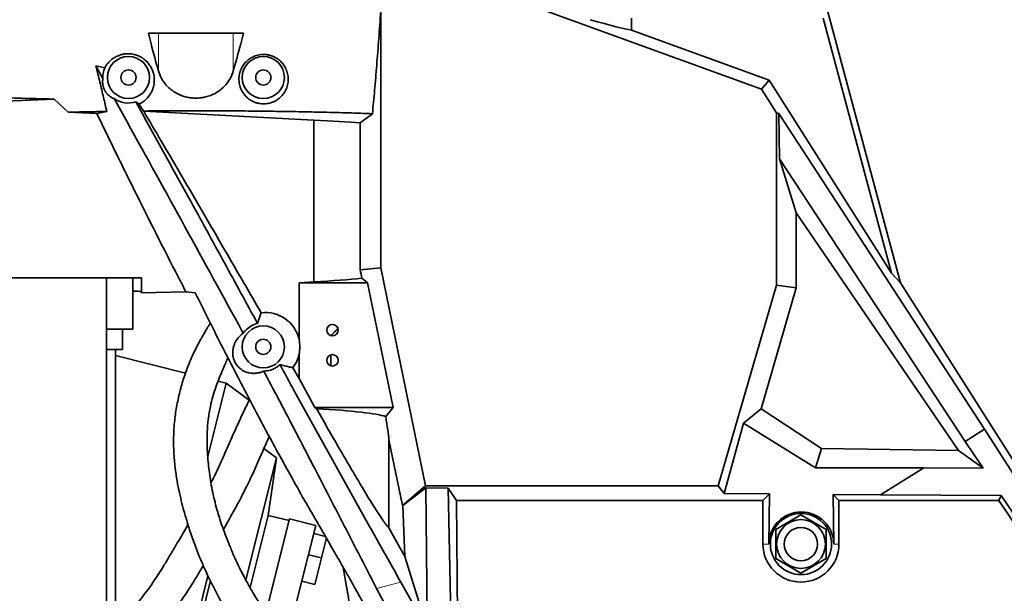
# Model space of a CAD drawing. Header units: millimetres. Extents: x 0 to 11920, y 0 to 8400.
# Tile 16 of 46: x 2401 to 2986, y 5884 to 6224. Entities that reach past the tile are written whole.
import ezdxf

# ---------------------------------------------------------------- set-up
doc = ezdxf.new("R2010")
doc.units = ezdxf.units.MM
doc.header["$LTSCALE"] = 20
doc.layers.add('THICK_LINE', color=7, linetype='Continuous')
doc.styles.add('SLDTEXTSTYLE0', font='TXT', dxfattribs={"width": 0.605})
doc.dimstyles.new('SLDDIMSTYLE2', dxfattribs={"dimtxt": 70, "dimasz": 70, "dimexe": 0, "dimexo": 0.0625, "dimgap": 17.5, "dimtad": 1, "dimdec": 0, "dimrnd": 1e-09, "dimzin": 12, "dimdsep": 46, "dimtxsty": 'SLDTEXTSTYLE0', "dimsah": 1, "dimcen": 0.09, "dimadec": 0, "dimazin": 3, "dimtfac": 1, "dimtofl": 0, "dimtmove": 0, "dimatfit": 3, "dimfxl": 1, "dimfrac": 2, "dimtolj": 1, "dimtzin": 12, "dimarcsym": 0})

# ---------------------------------------------------------------- blocks, each defined once
blk = doc.blocks.new('_D_4')
at = {"layer": 'THICK_LINE'}
for p, q in [((2505.99, 6814.36), (2505.99, 6837.5)), ((3463.16, 5804.43), (3463.16, 6837.5)), ((3463.16, 6807.5), (2505.99, 6807.5))]:
    blk.add_line(p, q, dxfattribs=at)
for points in [[(2505.99, 6807.5), (2575.99, 6797.5), (2575.99, 6817.5)], [(3463.16, 6807.5), (3393.16, 6817.5), (3393.16, 6797.5)]]:
    blk.add_solid(points, dxfattribs=at)
at = {"layer": 'THICK_LINE', "insert": (2904.37, 6897.73), "char_height": 70, "attachment_point": 1, "style": 'SLDTEXTSTYLE0'}
blk.add_mtext('957', dxfattribs=at)
blk = doc.blocks.new('_D_5')
at = {"layer": 'THICK_LINE'}
for p, q in [((2896.89, 6594.43), (5427.81, 6594.43)), ((5397.81, 3390.53), (5397.81, 6594.43)), ((2895.99, 3390.53), (5427.81, 3390.53))]:
    blk.add_line(p, q, dxfattribs=at)
for points in [[(5397.81, 6594.43), (5387.81, 6524.43), (5407.81, 6524.43)], [(5397.81, 3390.53), (5407.81, 3460.53), (5387.81, 3460.53)]]:
    blk.add_solid(points, dxfattribs=at)
at = {"layer": 'THICK_LINE', "insert": (5307.57, 4885.54), "char_height": 70, "attachment_point": 1, "rotation": 90, "style": 'SLDTEXTSTYLE0'}
blk.add_mtext('3204', dxfattribs=at)
blk = doc.blocks.new('_D_6')
at = {"layer": 'THICK_LINE'}
for p, q in [((1185.42, 5629.56), (1185.42, 6837.5)), ((2505.99, 6814.36), (2505.99, 6837.5)), ((1185.42, 6807.5), (2505.99, 6807.5))]:
    blk.add_line(p, q, dxfattribs=at)
for points in [[(1185.42, 6807.5), (1255.42, 6797.5), (1255.42, 6817.5)], [(2505.99, 6807.5), (2435.99, 6817.5), (2435.99, 6797.5)]]:
    blk.add_solid(points, dxfattribs=at)
at = {"layer": 'THICK_LINE', "insert": (1738.76, 6897.73), "char_height": 70, "attachment_point": 1, "style": 'SLDTEXTSTYLE0'}
blk.add_mtext('1321', dxfattribs=at)
blk = doc.blocks.new('_D_7')
at = {"layer": 'THICK_LINE'}
for p, q in [((693.86, 5040.5), (693.86, 6996.88)), ((2505.99, 6814.36), (2505.99, 6996.88)), ((693.86, 6966.88), (2505.99, 6966.88))]:
    blk.add_line(p, q, dxfattribs=at)
for points in [[(693.86, 6966.88), (763.86, 6956.88), (763.86, 6976.88)], [(2505.99, 6966.88), (2435.99, 6976.88), (2435.99, 6956.88)]]:
    blk.add_solid(points, dxfattribs=at)
at = {"layer": 'THICK_LINE', "insert": (1492.98, 7057.12), "char_height": 70, "attachment_point": 1, "style": 'SLDTEXTSTYLE0'}
blk.add_mtext('1812', dxfattribs=at)
blk = doc.blocks.new('_D_8')
at = {"layer": 'THICK_LINE'}
for p, q in [((2505.99, 6814.36), (2505.99, 6996.88)), ((5122.62, 5320.53), (5122.62, 6996.88)), ((5122.62, 6966.88), (2505.99, 6966.88))]:
    blk.add_line(p, q, dxfattribs=at)
for points in [[(2505.99, 6966.88), (2575.99, 6956.88), (2575.99, 6976.88)], [(5122.62, 6966.88), (5052.62, 6976.88), (5052.62, 6956.88)]]:
    blk.add_solid(points, dxfattribs=at)
at = {"layer": 'THICK_LINE', "insert": (3707.36, 7057.12), "char_height": 70, "attachment_point": 1, "style": 'SLDTEXTSTYLE0'}
blk.add_mtext('2617', dxfattribs=at)

msp = doc.modelspace()

# ---------------------------------------------------------------- linework, layer by layer
at = {"color": 7, "linetype": 'Continuous', "lineweight": 35}
for p, q in [((2615.6786887, 6231.8236244), (2615.6786887, 6076.9844373)), ((2841.6376092, 6183.0055359), (2707.5110131, 6231.8236244)), ((2880.9933594, 6229.0300053), (2924.1196699, 6068.0804234)), ((2764.5233383, 6225.3117371), (2764.5233383, 6218.2265021)), ((2878.1402318, 6225.3117371), (2918.7348862, 6073.8104246)), ((2534.194988, 6216.3217972), (2477.7917307, 6216.3217972)), ((2764.5233383, 6218.2265021), (2846.0907885, 6188.5383781)), ((2450.8378159, 6189.4171178), (2446.6276435, 6196.9767648)), ((2451.9649627, 6195.7832925), (2446.62774, 6196.9768394)), ((2846.0907885, 6188.5383781), (2841.6376092, 6183.0055359)), ((2846.0907885, 6188.5383781), (2918.7348862, 6073.8104246)), ((2850.4291944, 6169.1208485), (2841.6376092, 6183.0055359)), ((2421.9457751, 6177.2110544), (2373.9797558, 6175.1754253)), ((2421.9457751, 6177.2110544), (2430.1354918, 6169.4013929)), ((2472.2776177, 6174.2795794), (2470.3861958, 6175.5276621)), ((2430.1354918, 6169.4013929), (2447.315046, 6168.6723101)), ((2447.315046, 6168.6723101), (2453.1414934, 6169.8512906)), ((2474.8506278, 6170.1177835), (2472.2776177, 6174.2795794)), ((2475.0446277, 6170.0011599), (2474.8506278, 6170.1177835)), ((2475.0446277, 6170.0011599), (2575.9030652, 6164.7153931)), ((2850.4291944, 6066.6964925), (2850.4291944, 6169.1208485)), ((2851.8894369, 6168.6334828), (2850.4291944, 6169.1208485)), ((2460.1767683, 6142.0300053), (2447.315046, 6168.6723101)), ((2575.9030652, 6068.6376245), (2575.9030652, 6164.7153931)), ((2603.5084464, 6163.1246486), (2610.7433347, 6168.5469525)), ((2603.5084464, 6075.7507754), (2603.5084464, 6163.1246486)), ((2973.8349138, 5981.0783584), (2851.8894369, 6168.6334828)), ((2852.3040089, 6141.7435086), (2851.8894369, 6168.6334828)), ((2862.2209447, 6109.5899771), (2852.3040089, 6141.7435086)), ((2962.3816422, 5973.8263108), (2852.3040089, 6141.7435086)), ((2862.2209447, 6065.0208536), (2862.2209447, 6109.5899771)), ((2862.2209447, 6109.5899771), (2958.4424917, 5968.4396822)), ((2615.6786887, 6076.9844373), (2603.5084464, 6075.7507754)), ((2615.6786887, 6076.9844373), (2642.1828524, 5947.5941703)), ((2359.1970421, 6071.0300053), (2473.7299814, 6071.0300053)), ((2453.054614, 5860.6532219), (2453.054614, 6071.0300053)), ((2468.5485735, 6071.0300053), (2468.5485735, 6040.5300053)), ((2473.7299814, 6062.2219773), (2473.7299814, 6071.0300053)), ((2607.8767715, 6068.0300053), (2604.4056547, 6070.8621762)), ((2918.7348862, 6073.8104246), (2924.1196699, 6068.0804234)), ((2575.9030652, 6068.6376245), (2567.2137055, 6068.0300053)), ((2567.2137055, 6068.0300053), (2567.2137055, 6034.4431928)), ((2567.2137055, 6068.0300053), (2607.8767715, 6068.0300053)), ((2623.0348522, 5994.0300053), (2607.8767715, 6068.0300053)), ((2815.8820692, 5947.5941703), (2850.4291944, 6066.6964925)), ((2841.3837658, 5993.1840109), (2862.2209447, 6065.0208536)), ((2850.4291944, 6066.6964925), (2862.2209447, 6065.0208536)), ((3021.1193316, 5914.8873485), (2924.1196699, 6068.0804234)), ((2468.5485735, 6063.2046997), (2468.8058168, 6063.1963813)), ((2500.0858268, 6062.7808515), (2473.7299814, 6062.2219773)), ((2505.647085, 6062.1695593), (2500.0858268, 6062.7808515)), ((2468.5485735, 6040.5300053), (2453.054614, 6040.5300053)), ((2462.4011327, 6028.5300053), (2462.4011327, 6040.5300053)), ((2534.1305845, 6038.1284781), (2533.5252627, 6039.2410353)), ((2459.250356, 6028.5300053), (2453.054614, 6028.5300053)), ((2458.3763345, 5864.992127), (2458.3763345, 6028.5300053)), ((2499.8215774, 6014.4893385), (2458.3763345, 6024.8995907)), ((2462.4011327, 6028.5300053), (2459.250356, 6028.5300053)), ((2567.2137055, 6025.6168178), (2567.2137055, 6011.2752624)), ((2585.9996091, 6018.7784732), (2585.9996091, 6025.2815373)), ((2563.5257868, 6017.6741844), (2567.2137055, 6011.2752624)), ((2567.2137055, 6011.2752624), (2576.5767624, 5994.0300053)), ((2523.9857701, 6008.4197555), (2513.0612278, 5964.9270233)), ((2523.9857701, 6008.4197555), (2519.1592361, 6009.6320885)), ((2537.6839641, 5998.4308955), (2523.9857701, 6008.4197555)), ((2577.532089, 5993.3335375), (2576.5767624, 5994.0300053)), ((2623.0348522, 5994.0300053), (2576.5767624, 5994.0300053)), ((2618.6477791, 5988.653196), (2623.0348522, 5994.0300053)), ((2841.3837658, 5993.1840109), (2830.8651035, 5984.6530134)), ((2841.3837658, 5993.1840109), (2877.1779186, 5969.7723481)), ((2819.3302152, 5943.0037182), (2830.8651035, 5984.6530134)), ((2873.6547057, 5958.2938686), (2830.8651035, 5984.6530134)), ((2962.3816422, 5973.8263108), (2973.8349138, 5981.0783584)), ((3005.6207658, 5931.4239209), (2973.8349138, 5981.0783584)), ((2620.5577518, 5974.7612625), (2628.5380393, 5935.8024199)), ((2620.5577518, 5922.6303327), (2620.5577518, 5974.7612625)), ((2973.0410856, 5957.9374275), (2962.3816422, 5973.8263108)), ((2553.797896, 5964.2022225), (2546.3186491, 5969.6561641)), ((2877.1779186, 5969.7723481), (2873.6547057, 5958.2938686)), ((2958.4424917, 5968.4396822), (2877.1779186, 5969.7723481)), ((2973.0410856, 5957.9374275), (2958.4424917, 5968.4396822)), ((2553.797896, 5964.2022225), (2535.5980469, 5891.7450766)), ((2548.9274725, 5929.9804357), (2553.797896, 5964.2022225)), ((2937.8255277, 5958.2777306), (2873.6547057, 5958.2938686)), ((2912.2621304, 5942.0913534), (2937.8255277, 5958.2777306)), ((2973.0410856, 5957.9374275), (2937.8255277, 5958.2777306)), ((2642.1828524, 5947.5941703), (2628.5380393, 5935.8024199)), ((2642.1828524, 5947.5941703), (2815.8820692, 5947.5941703)), ((2815.8820692, 5947.5941703), (2819.3302152, 5943.0037182)), ((2642.421022, 5946.2601575), (2628.8241269, 5935.8024199)), ((2642.421022, 5946.2601575), (2655.6580593, 5946.2090445)), ((2642.421022, 5946.2601575), (2643.2710815, 5862.654202)), ((2660.6092834, 5938.868275), (2655.6580593, 5946.2090445)), ((2657.380165, 5862.2593524), (2655.6580593, 5946.2090445)), ((2819.3302152, 5943.0037182), (2846.304504, 5942.7388965)), ((2846.304504, 5942.7388965), (2842.4338826, 5938.868275)), ((2846.304504, 5942.7388965), (2845.8537311, 5912.9300053)), ((2884.052811, 5942.3683002), (2912.2621304, 5942.0913534)), ((2884.5066713, 5912.9300053), (2884.052811, 5942.3683002)), ((2887.5528362, 5938.868275), (2884.052811, 5942.3683002)), ((2912.2621304, 5942.0913534), (2983.8638915, 5941.8050371)), ((2982.3116484, 5938.868275), (2983.8638915, 5941.8050371)), ((2994.2399556, 5926.3385566), (2983.8638915, 5941.8050371)), ((2628.5380393, 5935.8024199), (2628.8241269, 5935.8024199)), ((2628.8241269, 5935.8024199), (2629.8839535, 5905.452957)), ((2660.6092834, 5938.868275), (2842.4338826, 5938.868275)), ((2661.2293461, 5862.6276794), (2660.6092834, 5938.868275)), ((2842.4338826, 5912.9300053), (2842.4338826, 5938.868275)), ((2887.5528362, 5938.868275), (2887.5528362, 5912.9300053)), ((2887.5528362, 5938.868275), (2982.3116484, 5938.868275)), ((2993.5369968, 5922.4014723), (2982.3116484, 5938.868275)), ((2548.9274725, 5929.9804357), (2538.1512351, 5887.0781343)), ((2561.3554436, 5926.8587671), (2548.9274725, 5929.9804357)), ((2849.9933594, 5921.5902593), (2864.9933594, 5930.2505133)), ((2864.9933594, 5930.2505133), (2879.9933594, 5921.5902593)), ((2547.5677196, 5871.9671508), (2561.599057, 5927.8286395)), ((2577.1170157, 5923.9308251), (2559.9553597, 5855.6069283)), ((2577.1170157, 5923.9308251), (2561.599057, 5927.8286395)), ((2582.8533071, 5917.4738548), (2575.9318365, 5919.2123958)), ((2629.8839535, 5905.452957), (2620.5577518, 5922.6303327)), ((2849.9933594, 5904.2697512), (2849.9933594, 5921.5902593)), ((2879.9933594, 5921.5902593), (2879.9933594, 5904.2697512)), ((2583.5079484, 5916.5354577), (2580.5249292, 5904.6594768)), ((2580.5249292, 5904.6594768), (2572.7659499, 5906.608384)), ((2580.5249292, 5904.6594768), (2576.5613392, 5888.8796525)), ((2629.8839535, 5905.452957), (2643.2710815, 5862.654202)), ((2864.9933594, 5895.6094972), (2849.9933594, 5904.2697512)), ((2879.9933594, 5904.2697512), (2864.9933594, 5895.6094972)), ((2513.1453614, 5894.1427025), (2497.1826009, 5830.591842)), ((2514.5929119, 5891.0796188), (2499.2679697, 5830.0680373)), ((2568.8023598, 5890.8285597), (2576.5613392, 5888.8796525)), ((2643.2710815, 5862.654202), (2627.6673949, 5890.2339984)), ((2630.2664416, 5854.4117574), (2613.2363706, 5886.6252733))]:
    msp.add_line(p, q, dxfattribs=at)
at = {"color": 8, "linetype": 'Continuous', "lineweight": 18}
for p, q in [((2483.7770654, 6193.9480018), (2483.7770654, 6216.3217972)), ((2528.2096534, 6193.9480018), (2528.2096534, 6216.3217972)), ((2468.8058168, 6063.1963813), (2468.8058168, 6071.0300053)), ((2533.5252627, 6039.2410353), (2535.3793709, 6039.7046869)), ((2842.4338826, 5912.9300053), (2845.8537311, 5912.9300053)), ((2887.5528362, 5912.9300053), (2884.5066713, 5912.9300053)), ((2627.6673949, 5890.2339984), (2613.2363706, 5886.6252733))]:
    msp.add_line(p, q, dxfattribs=at)
at = {"color": 7, "linetype": 'Continuous', "lineweight": 35}
for centre, radius in [((2465.9933594, 6190.0300053), 12.5), ((2545.9933594, 6190.0300053), 12.5), ((2465.9933594, 6190.0300053), 4.5), ((2545.9933594, 6190.0300053), 4.5), ((2545.9933594, 6030.0300053), 12.5), ((2586.9933594, 6040.0300053), 3.4), ((2545.9933594, 6030.0300053), 4.5), ((2586.9933594, 6022.0300053), 3.4), ((2864.9933594, 5912.9300053), 18.1541567), ((2864.9933594, 5912.9300053), 14.5), ((2864.9933594, 5912.9300053), 9.875)]:
    msp.add_circle(centre, radius, dxfattribs=at)
at = {"color": 8, "linetype": 'Continuous', "lineweight": 18}
msp.add_circle((2864.9933594, 5912.9300053), 18.2483248, dxfattribs=at)
at = {"color": 7, "linetype": 'Continuous', "lineweight": 35}
for centre, radius, start, end in [((2545.9809996, 6030.023362), 14.3569698, 103.9024290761, 137.5979148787), ((2545.9933594, 6030.0300053), 21.674393, 348.2516844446, 11.7483155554), ((2864.9933594, 5912.9300053), 22.5594768, 180, 0)]:
    msp.add_arc(centre, radius, start, end, dxfattribs=at)
for centre, major_axis, ratio, start_param, end_param in [((2505.9933594, 6313.9031001), (261.9812746, -95.4697909), 0.032810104, 5.8279670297, 6.1322075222), ((2465.9747044, 6190.0199784), (13.3435656, 7.1720414), 0.9999990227, 2.2581265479, 2.688210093), ((2465.9747044, 6190.0199784), (13.3435656, 7.1720414), 0.9999990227, 3.6237299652, 4.5146912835), ((2505.9933594, 6159.9300053), (115, 0), 0.0524077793, 0.5586767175, 0.9173700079), ((2505.9933594, 6530.5667708), (-114.731002, 562.8428143), 0.0139668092, 3.7537836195, 3.7686802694), ((2505.9933594, 6075.0226865), (115, 0), 0.0699268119, 5.3658152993, 5.7394052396), ((2445.491438, 6062.7020012), (30, 0), 0.0261859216, 0.3443805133, 0.6806784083), ((2547.2443192, 6030.0300053), (20.453013, 0), 0.9981278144, 0.2178968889, 1.6941958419), ((2547.2443192, 6030.0300053), (20.453013, 0), 0.9981278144, 5.6331170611, 6.0652884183), ((2505.9933594, 5987.0373241), (115, 0), 0.0699268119, 0.2023169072, 0.8994050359), ((2505.9933594, 6530.5667708), (-114.731002, 562.8428143), 0.0139668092, 3.2970700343, 3.4123204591), ((2865.1802448, 5912.6348543), (-10.3413583, 16.332268), 0.9998366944, 4.1632683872, 7.2743218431), ((2505.9933594, 6354.661502), (-104.8608302, 568.2615858), 0.0095102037, 3.670777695, 3.7804023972)]:
    msp.add_ellipse(centre, major_axis=major_axis, ratio=ratio, start_param=start_param, end_param=end_param, dxfattribs=at)
for points, knots in [([(2610.7433347, 6168.5469525), (2611.1787804, 6173.1435282), (2612.0505571, 6182.3460233), (2613.3035313, 6197.2487534), (2614.5206977, 6212.8622382), (2615.292452, 6223.9192712), (2615.6786887, 6229.4529386)], [0, 0, 0, 0, 0.2487697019, 0.4980450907, 0.7487887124, 1, 1, 1, 1]), ([(2483.7770654, 6193.9480018), (2482.3074104, 6199.2540001), (2480.2785692, 6206.5788679), (2478.3290534, 6214.2166757), (2477.7917307, 6216.3217972)], [0, 0, 0, 0, 0.7243814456, 1, 1, 1, 1]), ([(2534.194988, 6216.3217972), (2533.6576653, 6214.2166757), (2531.7081496, 6206.5788679), (2529.6793083, 6199.2540001), (2528.2096534, 6193.9480018)], [0, 0, 0, 0, 0.2756185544, 1, 1, 1, 1]), ([(2451.9649627, 6195.7832925), (2452.2374401, 6196.2652601), (2452.7840743, 6197.232166), (2454.0142848, 6198.8545606), (2455.3113309, 6200.1620051), (2456.5929701, 6201.1625605), (2457.4346103, 6201.7374651), (2458.3477962, 6202.2757765), (2459.3327081, 6202.768132), (2460.6004394, 6203.2917546), (2462.216135, 6203.783527), (2464.1073696, 6204.1040397), (2465.9909224, 6204.1876988), (2467.7829887, 6204.0602122), (2469.5679746, 6203.7203732), (2471.2584047, 6203.1885222), (2472.8364395, 6202.4877632), (2474.1390061, 6201.7308625), (2475.2200957, 6200.9640682), (2476.1085987, 6200.2278805), (2476.9248668, 6199.4436583), (2477.7659396, 6198.5105085), (2478.5930161, 6197.419577), (2479.3680694, 6196.1654402), (2480.0095034, 6194.8722264), (2480.5825458, 6193.3908667), (2481.0306101, 6191.7287839), (2481.2993828, 6189.8871189), (2481.3501727, 6188.0371109), (2481.1848801, 6186.2030356), (2480.8090406, 6184.404945), (2480.2222635, 6182.6459531), (2479.412895, 6180.9285342), (2478.4839263, 6179.4550714), (2477.5107542, 6178.2222669), (2476.5555053, 6177.2075449), (2475.4729347, 6176.2465565), (2474.3731445, 6175.4450249), (2473.3041198, 6174.7875098), (2472.6203399, 6174.4491641), (2472.2776177, 6174.2795794)], [0, 0, 0, 0, 0.0320649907, 0.0643276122, 0.1139487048, 0.1306443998, 0.1476820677, 0.164873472, 0.1821503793, 0.1996165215, 0.227600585, 0.2561265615, 0.2795732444, 0.3035126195, 0.3269792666, 0.350975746, 0.3740595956, 0.3976495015, 0.4148826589, 0.4323761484, 0.4499878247, 0.4678263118, 0.4929146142, 0.5181990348, 0.5440023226, 0.5699484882, 0.6053927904, 0.6411039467, 0.6775721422, 0.7142717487, 0.7505202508, 0.7869856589, 0.8241677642, 0.8616197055, 0.8867710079, 0.912032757, 0.9376922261, 0.9635186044, 0.9817148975, 1, 1, 1, 1]), ([(2537.6669963, 6200.9829386), (2536.9115133, 6200.3716467), (2535.3983711, 6199.1473021), (2533.6722196, 6196.850715), (2532.3766131, 6194.2720864), (2531.5555555, 6191.1544586), (2531.4319678, 6187.7546446), (2532.1969691, 6184.1745159), (2533.8427283, 6180.8125861), (2536.0159821, 6178.3052704), (2538.2775548, 6176.6076252), (2540.1229402, 6175.6091273), (2542.0598951, 6174.8976724), (2544.3918716, 6174.3745313), (2547.3876999, 6174.2549676), (2550.7673584, 6174.9484133), (2553.4093014, 6176.1719808), (2555.3369931, 6177.5142755), (2556.9958582, 6179.0420436), (2558.4707379, 6180.9234603), (2559.829759, 6183.4717195), (2560.7046249, 6186.4428917), (2560.8977713, 6189.792856), (2560.348557, 6193.0988921), (2559.1282883, 6196.0319275), (2557.4146763, 6198.5236173), (2555.55735, 6200.3525291), (2553.5370385, 6201.7458667), (2551.6626335, 6202.6630936), (2549.7448115, 6203.2817388), (2547.4471156, 6203.7164326), (2544.4827936, 6203.7398966), (2541.1401578, 6202.9447203), (2538.9367628, 6201.8560594), (2537.891067, 6201.1370148), (2537.6669963, 6200.9829386)], [0, 0, 0, 0, 0.0284336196, 0.05694914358, 0.0924684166, 0.12804036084, 0.17490041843, 0.22177820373, 0.26905188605, 0.3162230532, 0.33980612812, 0.36336079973, 0.38207644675, 0.40076540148, 0.43021874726, 0.45978016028, 0.48728253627, 0.50692302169, 0.52659437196, 0.5554268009, 0.5843103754, 0.62696824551, 0.66967669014, 0.7136687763, 0.75764077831, 0.79120336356, 0.82472048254, 0.84778129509, 0.87080896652, 0.88817945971, 0.90552876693, 0.93467601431, 0.96387918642, 0.9922600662, 1, 1, 1, 1]), ([(2453.1414934, 6169.8512906), (2452.4985508, 6172.6183139), (2451.1780819, 6178.3011978), (2449.0118548, 6187.3343115), (2447.4356322, 6193.7096097), (2446.627848, 6196.9768294)], [0, 0, 0, 0, 0.3163019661, 0.6496176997, 1, 1, 1, 1]), ([(2528.2096534, 6193.9480018), (2527.7608682, 6192.6434553), (2526.8637235, 6190.0355999), (2524.6477197, 6186.6461325), (2522.0014977, 6183.8003001), (2519.2611667, 6181.669613), (2516.3089218, 6180.01686), (2513.43747, 6178.8768427), (2510.494378, 6178.1375835), (2507.5842864, 6177.7610829), (2504.620518, 6177.7530167), (2501.7358112, 6178.089974), (2499.0152612, 6178.7499518), (2496.1881892, 6179.7798115), (2493.3562328, 6181.269891), (2490.3534142, 6183.4544282), (2487.6734877, 6186.2198869), (2485.2327575, 6189.8030973), (2484.2983302, 6192.4637643), (2483.7770654, 6193.9480018)], [0, 0, 0, 0, 0.0834935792, 0.1669079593, 0.2303440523, 0.2937030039, 0.3434232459, 0.3930887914, 0.4352208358, 0.4773287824, 0.519549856, 0.5617795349, 0.6022987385, 0.6428435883, 0.6986090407, 0.7544466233, 0.8296621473, 0.9049780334, 1, 1, 1, 1]), ([(2450.8378159, 6189.4171178), (2450.8041455, 6189.2109695), (2450.7367616, 6188.7984097), (2450.6749899, 6188.1206191), (2450.6518962, 6187.3852477), (2450.6843051, 6186.5484015), (2450.7809353, 6185.7396814), (2450.933682, 6184.9776996), (2451.0848678, 6184.3987334), (2451.2713495, 6183.8223626), (2451.4627399, 6183.3235482), (2451.6710765, 6182.8536103), (2451.8784422, 6182.4360575), (2452.1119489, 6182.0150926), (2452.3707845, 6181.5952396), (2452.651438, 6181.1852584), (2452.9984704, 6180.726828), (2453.3964758, 6180.2605057), (2453.8796168, 6179.7611325), (2454.3868804, 6179.3023437), (2454.9130786, 6178.8859754), (2455.4168518, 6178.5340792), (2456.0249271, 6178.157728), (2456.7202602, 6177.790018), (2457.2249592, 6177.5824165), (2457.4777114, 6177.4784501)], [0, 0, 0, 0, 0.0639862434, 0.128054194, 0.1924998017, 0.2571700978, 0.3275687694, 0.3634140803, 0.3996330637, 0.4259994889, 0.4529154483, 0.4711931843, 0.4899357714, 0.5082407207, 0.527175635, 0.5479885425, 0.5694006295, 0.603159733, 0.6377683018, 0.6845586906, 0.7318523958, 0.7800601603, 0.8284193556, 0.9140727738, 1, 1, 1, 1]), ([(2421.9457751, 6177.2110544), (2419.0223493, 6177.2777321), (2413.1697871, 6177.4112179), (2404.6004108, 6177.6377652), (2396.1741048, 6177.8819986), (2390.7324929, 6178.0617336), (2388.0089917, 6178.1516901)], [0, 0, 0, 0, 0.2487724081, 0.4980307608, 0.7487667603, 1, 1, 1, 1]), ([(2533.5252627, 6039.2410353), (2510.8751991, 6080.6451235), (2485.6347875, 6126.7843418), (2460.0984313, 6172.7600959), (2457.4777114, 6177.4784501)], [0, 0, 0, 0, 0.89737298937, 1, 1, 1, 1]), ([(2542.5314621, 6043.9597627), (2535.9976944, 6055.9703668), (2522.536524, 6080.7151693), (2498.5161014, 6124.5867198), (2480.9473347, 6156.4023094), (2470.3861958, 6175.5276621)], [0, 0, 0, 0, 0.2733633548, 0.5631958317, 1, 1, 1, 1]), ([(2430.1354918, 6169.4013929), (2434.6249956, 6169.5019455), (2442.161782, 6169.6707489), (2449.9803005, 6169.7993104), (2453.1414934, 6169.8512906)], [0, 0, 0, 0, 0.5956787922, 1, 1, 1, 1]), ([(2474.8506278, 6170.1177835), (2478.7081216, 6170.1485948), (2486.4231089, 6170.2102175), (2498.1726965, 6170.2539979), (2510.0106201, 6170.2610324), (2523.0362237, 6170.2240389), (2537.1105477, 6170.1291877), (2552.245952, 6169.9596135), (2567.1957935, 6169.7213582), (2579.532862, 6169.4628899), (2589.2666371, 6169.2192819), (2596.6055469, 6169.0135214), (2603.7941383, 6168.7911457), (2608.4269358, 6168.6283503), (2610.7433347, 6168.5469525)], [0, 0, 0, 0, 0.0820214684, 0.1640429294, 0.2474268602, 0.3308107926, 0.4381328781, 0.5454549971, 0.6558935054, 0.7663320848, 0.8245100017, 0.8826879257, 0.9413439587, 1, 1, 1, 1]), ([(2475.0446277, 6170.0011599), (2478.5584896, 6164.0118649), (2495.1630865, 6135.7097202), (2518.4122472, 6095.8305829), (2538.0557543, 6061.8347248), (2544.7268279, 6050.2894916)], [0, 0, 0, 0, 0.1505736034, 0.711528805, 1, 1, 1, 1]), ([(2460.1767683, 6142.0300053), (2462.6242344, 6137.0257925), (2465.7091584, 6130.7182012), (2468.8187127, 6124.4306889), (2469.4612602, 6123.1314593)], [0, 0, 0, 0, 0.7933635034, 1, 1, 1, 1]), ([(2500.0858268, 6062.7808515), (2498.558312, 6065.72093), (2488.1810748, 6085.6944801), (2478.0775555, 6105.9000883), (2469.4612602, 6123.1314593)], [0, 0, 0, 0, 0.1471985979, 1, 1, 1, 1]), ([(2505.647085, 6062.1695593), (2510.747351, 6051.8591848), (2520.9491329, 6031.2359094), (2536.6941991, 6000.7322655), (2552.7547564, 5970.536924), (2563.7909743, 5950.756348), (2569.3099405, 5940.8645237)], [0, 0, 0, 0, 0.2498327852, 0.4997267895, 0.7498245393, 1, 1, 1, 1]), ([(2542.5314621, 6043.9597627), (2542.7227223, 6044.5675387), (2543.4115435, 6046.7564361), (2544.1752061, 6048.8077511), (2544.7268279, 6050.2894916)], [0, 0, 0, 0, 0.2776630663, 1, 1, 1, 1]), ([(2514.5962671, 6044.2069943), (2514.268422, 6043.6788652), (2513.351633, 6042.2020003), (2512.0037852, 6039.9521882), (2510.5818823, 6037.5233833), (2509.3565973, 6035.3705604), (2508.2029462, 6033.2837538), (2507.0554475, 6031.1360181), (2505.6274193, 6028.3514668), (2503.8884161, 6024.7281054), (2501.8519031, 6020.0163452), (2499.5572358, 6013.9614524), (2497.2061754, 6006.5147473), (2495.0738094, 5997.7347849), (2493.5429681, 5988.5792436), (2492.7472616, 5979.2173967), (2492.6989194, 5969.884469), (2493.3130955, 5960.9332363), (2494.3999628, 5952.7277562), (2495.7696946, 5945.3566071), (2497.2853407, 5938.7226255), (2498.695858, 5933.3373191), (2499.9630018, 5928.8936535), (2501.0933105, 5925.1554564), (2502.3685268, 5921.1587609), (2503.9263389, 5916.5483633), (2505.8855786, 5911.1304183), (2508.305435, 5904.9407251), (2510.9961078, 5898.6337422), (2513.9148547, 5892.3267797), (2516.9486553, 5886.2382123), (2520.1608612, 5880.2407276), (2523.3650334, 5874.6354231), (2526.4174631, 5869.5862127), (2529.2861669, 5865.0634259), (2532.2405987, 5860.6009765), (2535.1975662, 5856.3275405), (2538.0618819, 5852.3620848), (2540.5222576, 5849.0686764), (2542.7652719, 5846.1480114), (2544.9755357, 5843.3439252), (2547.317247, 5840.4490153), (2549.9069088, 5837.332138), (2552.8863923, 5833.850669), (2557.5053242, 5828.6309335), (2563.8929179, 5821.7960032), (2572.241934, 5813.501902), (2581.4170315, 5805.0519855), (2589.5360111, 5798.1313873), (2596.2747652, 5792.7033735), (2601.3358189, 5788.7701926), (2606.6193943, 5784.8100266), (2612.1339905, 5780.8243611), (2617.8821342, 5776.8215561), (2623.6582342, 5772.9588714), (2629.0984615, 5769.4686912), (2633.8249403, 5766.5512344), (2637.5445877, 5764.33051), (2640.3162025, 5762.7179494), (2642.3171664, 5761.574933), (2644.1310221, 5760.5535573), (2646.1635402, 5759.4262406), (2648.721407, 5758.0354192), (2651.948246, 5756.3244943), (2655.6098199, 5754.4486961), (2659.7285337, 5752.425022), (2664.2188649, 5750.3217501), (2669.4002199, 5748.036701), (2675.3322937, 5745.60989), (2682.0949916, 5743.0892147), (2689.7887511, 5740.5311748), (2698.4879042, 5738.0229497), (2708.1443652, 5735.649952), (2718.5597197, 5733.51107), (2729.3900964, 5731.7646133), (2737.3754541, 5730.8316825), (2741.6760439, 5730.5430143), (2742.3087624, 5730.5005443)], [0, 0, 0, 0, 0.00491057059, 0.01373196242, 0.02071316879, 0.02707368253, 0.03337104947, 0.03973434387, 0.04660908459, 0.05853089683, 0.07182990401, 0.08653090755, 0.10773926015, 0.12931767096, 0.15128996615, 0.17367917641, 0.19640915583, 0.21774138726, 0.23694964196, 0.2539974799, 0.26909327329, 0.28300964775, 0.29190347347, 0.30060928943, 0.30956079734, 0.32038178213, 0.33321849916, 0.34805290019, 0.36486300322, 0.37944769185, 0.39523544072, 0.41135326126, 0.4262588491, 0.43992817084, 0.45236896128, 0.46359276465, 0.47727887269, 0.48861539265, 0.49761389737, 0.50561062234, 0.5138178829, 0.52208381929, 0.53109195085, 0.54155314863, 0.55347166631, 0.57879238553, 0.60541672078, 0.63337126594, 0.66274330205, 0.67641670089, 0.69039827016, 0.70469409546, 0.71931099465, 0.73424626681, 0.74945649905, 0.76336065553, 0.77489605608, 0.78415201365, 0.79028066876, 0.79475292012, 0.79839570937, 0.8031470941, 0.80908044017, 0.8162942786, 0.82551991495, 0.83417778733, 0.8441396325, 0.85542773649, 0.86808760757, 0.8821982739, 0.8978851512, 0.91531612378, 0.93441530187, 0.95476728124, 0.97573321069, 0.99642978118, 1, 1, 1, 1]), ([(2586.2681556, 6036.7734961), (2586.6500237, 6037.1798323), (2587.7161542, 6038.314275), (2589.0369457, 6039.6648161), (2590.0061848, 6040.5919956), (2590.2341059, 6040.8100262)], [0, 0, 0, 0, 0.2991501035, 0.8351918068, 1, 1, 1, 1]), ([(2534.1305845, 6038.1284781), (2533.5977169, 6037.734554), (2532.5316821, 6036.9464845), (2531.2351427, 6035.5890099), (2530.1764925, 6034.1852044), (2529.3382096, 6032.767322), (2528.6244063, 6031.1477934), (2528.1677803, 6029.582864), (2527.9281644, 6028.1412575), (2527.8328819, 6026.9320106), (2527.8536505, 6025.7714585), (2527.9753257, 6024.6855032), (2528.1187521, 6023.8977859), (2528.3057553, 6023.1538172), (2528.5157729, 6022.4700732), (2528.79556, 6021.7269498), (2529.1518384, 6020.959994), (2529.5157578, 6020.2928609), (2529.916733, 6019.6534927), (2530.4402847, 6018.9280938), (2531.1232849, 6018.1299357), (2531.8654172, 6017.4143313), (2532.6250514, 6016.7957709), (2533.3372172, 6016.3017327), (2534.2438339, 6015.7608304), (2535.2768303, 6015.2713287), (2536.4129974, 6014.867073), (2537.5834965, 6014.5659198), (2538.7794876, 6014.3757333), (2540.4060102, 6014.2724984), (2542.2806203, 6014.4062516), (2544.354613, 6014.8557207), (2545.6103376, 6015.3700652), (2546.2383751, 6015.6273092)], [0, 0, 0, 0, 0.07358125, 0.1472038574, 0.2006767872, 0.2541761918, 0.3077914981, 0.3614734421, 0.3882114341, 0.4149818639, 0.4419663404, 0.4555449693, 0.4691801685, 0.4765982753, 0.4840712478, 0.4924479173, 0.4980931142, 0.5023505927, 0.5066242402, 0.5118009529, 0.5206495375, 0.5341279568, 0.547948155, 0.5632486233, 0.5785997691, 0.609485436, 0.6406902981, 0.6719305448, 0.7128068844, 0.7537078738, 0.8356208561, 0.9177875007, 1, 1, 1, 1]), ([(2535.3793709, 6039.7046869), (2535.0131485, 6039.2792217), (2534.5750717, 6038.7702784), (2534.1932173, 6038.2189142), (2534.1305845, 6038.1284781)], [0, 0, 0, 0, 0.8359774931, 1, 1, 1, 1]), ([(2743.4334, 5750.6981434), (2743.2389447, 5750.7114174), (2739.6211971, 5750.9583739), (2732.8462863, 5751.6369853), (2723.4087847, 5753.0379252), (2714.7442427, 5754.7492588), (2705.834922, 5756.9101313), (2696.8380856, 5759.5372477), (2687.9313261, 5762.5895975), (2680.133381, 5765.6123682), (2673.3870655, 5768.4932995), (2667.6175323, 5771.1544055), (2662.8218734, 5773.5073896), (2658.9157748, 5775.5188135), (2655.7404388, 5777.2159283), (2652.7910901, 5778.8400948), (2649.6635858, 5780.6130974), (2645.9887039, 5782.7650651), (2641.7762254, 5785.3231485), (2637.0504554, 5788.3074447), (2631.9043281, 5791.6903323), (2626.3594107, 5795.4862147), (2620.54758, 5799.6280452), (2614.7994412, 5803.8875167), (2609.4367569, 5808.0176697), (2604.5883811, 5811.8863203), (2600.255057, 5815.4598075), (2596.4317264, 5818.7094707), (2592.9574775, 5821.7422189), (2589.4533853, 5824.8794563), (2585.5629788, 5828.4635394), (2581.6578821, 5832.185302), (2577.8377905, 5835.9487781), (2574.2446382, 5839.6001815), (2570.7661005, 5843.2550888), (2567.6835105, 5846.6056147), (2565.2037451, 5849.3830336), (2563.3990168, 5851.4553542), (2562.132729, 5852.9353518), (2561.1052711, 5854.1505296), (2559.9286766, 5855.5597492), (2558.4145949, 5857.4047892), (2556.5568055, 5859.7205323), (2553.8904409, 5863.139793), (2550.740243, 5867.3666345), (2547.4130747, 5872.0997988), (2544.5889249, 5876.3419074), (2542.0886463, 5880.2880729), (2539.6593667, 5884.3108427), (2537.1464745, 5888.7032223), (2534.5045162, 5893.6057097), (2531.7758811, 5899.0073185), (2528.98784, 5904.9394842), (2526.3236931, 5911.0835801), (2523.9428728, 5917.0610841), (2521.9433033, 5922.5213945), (2520.3036753, 5927.4026081), (2518.7700495, 5932.4030523), (2517.319374, 5937.7286498), (2515.9665652, 5943.570473), (2514.8422955, 5949.4500972), (2513.9936916, 5955.0293367), (2513.3395774, 5960.5915076), (2512.8665021, 5966.3228433), (2512.6076668, 5972.7328232), (2512.6880084, 5979.7356455), (2513.2599412, 5987.2086383), (2514.4107702, 5994.2016195), (2515.998847, 6000.4775074), (2517.7197753, 6005.8467678), (2519.5235002, 6010.6975988), (2521.2692209, 6014.9997432), (2522.8791144, 6018.7628544), (2524.1073036, 6021.570283), (2524.8021637, 6023.1034462), (2525.0113751, 6023.5650574)], [0, 0, 0, 0, 0.0012201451, 0.0227002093, 0.0426037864, 0.0611553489, 0.0785122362, 0.1009878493, 0.1214309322, 0.1398183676, 0.1561060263, 0.1703353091, 0.1826196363, 0.1923960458, 0.200398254, 0.2073959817, 0.2156735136, 0.2253839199, 0.2371449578, 0.2503627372, 0.2650397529, 0.2811705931, 0.2987382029, 0.3167324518, 0.3332406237, 0.3482156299, 0.362262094, 0.3746328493, 0.3853410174, 0.3964989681, 0.4097347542, 0.4250306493, 0.4371772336, 0.4503479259, 0.4639730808, 0.4756750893, 0.4852013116, 0.4925653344, 0.4968408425, 0.5002443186, 0.5049047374, 0.5110901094, 0.5187962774, 0.5280190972, 0.544925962, 0.560013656, 0.5732989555, 0.5848097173, 0.5965409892, 0.6098431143, 0.624018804, 0.639648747, 0.656742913, 0.6749887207, 0.6920420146, 0.7074185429, 0.7210914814, 0.7330333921, 0.7490341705, 0.7646336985, 0.7805229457, 0.7969470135, 0.8106575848, 0.8263209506, 0.8438769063, 0.8632690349, 0.8844642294, 0.9074958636, 0.9260044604, 0.9436054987, 0.959390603, 0.9733432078, 0.9854312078, 0.9956135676, 1, 1, 1, 1]), ([(2546.2383751, 6015.6273092), (2547.5892236, 6015.7573824), (2549.7356996, 6015.9640668), (2552.4842488, 6017.1117049), (2554.3615959, 6018.2378693), (2555.403424, 6019.1523753), (2555.8313148, 6019.5279734)], [0, 0, 0, 0, 0.3820596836, 0.6070865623, 0.8386259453, 1, 1, 1, 1]), ([(2563.5257868, 6017.6741844), (2562.7372815, 6017.8396555), (2560.220986, 6018.3677103), (2557.6183737, 6019.0556241), (2555.8313148, 6019.5279734)], [0, 0, 0, 0, 0.3133595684, 1, 1, 1, 1]), ([(2555.8313148, 6019.5279734), (2558.7340882, 6014.2184987), (2564.2635242, 6004.1045843), (2572.4260551, 5989.2496053), (2580.316881, 5974.9389138), (2588.2058423, 5960.686783), (2596.1158374, 5946.4509585), (2604.0293518, 5932.2638813), (2611.9471925, 5918.1261561), (2619.8359675, 5904.0928802), (2625.0569194, 5894.8536251), (2627.6673949, 5890.2339984)], [0, 0, 0, 0, 0.1203397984, 0.229232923, 0.3381260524, 0.4474356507, 0.5567452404, 0.6673400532, 0.7779348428, 0.8889674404, 1, 1, 1, 1]), ([(2613.2363706, 5886.6252733), (2610.5647704, 5891.7693889), (2605.2215703, 5902.0576197), (2597.1261256, 5917.7562734), (2588.9590295, 5933.6231652), (2580.6663926, 5949.7310386), (2572.2548217, 5966.0221323), (2563.6981593, 5982.4968171), (2555.0405985, 5999.0443172), (2549.1724493, 6010.0996457), (2546.2383751, 6015.6273092)], [0, 0, 0, 0, 0.1234352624, 0.2468705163, 0.3709152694, 0.494959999, 0.6208948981, 0.7468297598, 0.8734148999, 1, 1, 1, 1]), ([(2537.8356336, 5998.7428934), (2536.5842788, 5996.1942065), (2533.9838579, 5990.8978198), (2530.380187, 5983.0725718), (2526.9706214, 5975.4432889), (2524.0879445, 5968.8709719), (2521.6501273, 5963.3400686), (2519.590731, 5958.7600733), (2517.6277041, 5954.5701887), (2516.0885216, 5951.3912593), (2515.1987496, 5949.6448976), (2514.9395011, 5949.1360687)], [0, 0, 0, 0, 0.1524819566, 0.3168703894, 0.4715423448, 0.6128093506, 0.7138921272, 0.805897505, 0.8895428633, 0.9678166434, 1, 1, 1, 1]), ([(2620.5577518, 5922.6303327), (2620.3240586, 5922.8226946), (2619.856619, 5923.2074624), (2618.570378, 5924.8111405), (2616.7281151, 5927.402072), (2614.2596739, 5931.1326948), (2611.4371038, 5935.576002), (2608.3372497, 5940.5911829), (2605.0296113, 5946.0451384), (2600.8959821, 5952.9608042), (2595.8727201, 5961.4827204), (2589.9212564, 5971.7140987), (2583.7990089, 5982.3433401), (2579.6195085, 5989.6728632), (2577.532089, 5993.3335375)], [0, 0, 0, 0, 0.05581562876, 0.11164398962, 0.18457685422, 0.25786856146, 0.3309714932, 0.40318173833, 0.47553758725, 0.54781952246, 0.66061422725, 0.77372011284, 0.88698623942, 1, 1, 1, 1]), ([(2522.3308828, 5921.5421513), (2522.5146289, 5921.8717343), (2523.3483649, 5923.3671963), (2524.8351832, 5926.0256125), (2526.6566883, 5929.2903565), (2528.2129624, 5932.0959804), (2529.5698076, 5934.5633669), (2530.9295085, 5937.0645106), (2532.4865984, 5939.9789845), (2534.287735, 5943.4410057), (2536.3403321, 5947.5376651), (2538.5892299, 5952.258067), (2540.9437005, 5957.4563983), (2543.3813358, 5962.9778842), (2546.2165987, 5969.4689912), (2548.2949899, 5974.0939801), (2549.525314, 5976.8317878)], [0, 0, 0, 0, 0.0212135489, 0.0962551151, 0.1629749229, 0.2154246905, 0.2567137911, 0.3001418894, 0.350153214, 0.4100152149, 0.4788959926, 0.5596188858, 0.6525566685, 0.7505280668, 0.8523226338, 1, 1, 1, 1]), ([(2610.8217906, 5866.5716331), (2610.6122676, 5867.1692376), (2610.1965466, 5868.3549628), (2608.877134, 5871.1321465), (2607.1525739, 5874.4962248), (2604.9437717, 5878.6072714), (2602.2778413, 5883.4407403), (2599.1802071, 5888.9607667), (2595.8180918, 5894.8857133), (2591.7353009, 5902.0323398), (2586.882926, 5910.4889133), (2581.2200905, 5920.3135948), (2575.3592393, 5930.446693), (2571.3250701, 5937.394158), (2569.3099405, 5940.8645237)], [0, 0, 0, 0, 0.0677127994, 0.1343510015, 0.2012215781, 0.2679458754, 0.342951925, 0.418214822, 0.4935873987, 0.568743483, 0.6763650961, 0.7842374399, 0.8922232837, 1, 1, 1, 1]), ([(2501.3154658, 5924.4927008), (2500.6115622, 5923.2663982), (2499.0879328, 5920.6120139), (2496.7872858, 5916.6451187), (2493.9976118, 5911.8774782), (2490.903655, 5906.6607315), (2487.5721965, 5901.1526569), (2484.4849384, 5896.1777086), (2481.6703871, 5891.8012751), (2478.8927627, 5887.6777241), (2475.9925756, 5883.7033881), (2472.8518402, 5879.6816471), (2469.8372589, 5876.1562935), (2466.7837037, 5872.8811024), (2463.7316808, 5869.8051432), (2460.276295, 5866.5886451), (2456.5289266, 5863.3701825), (2452.6947133, 5860.3224991), (2448.6776379, 5857.3918666), (2444.7992067, 5854.7948725), (2441.3107703, 5852.6397692), (2438.5325144, 5851.0463839), (2436.3935979, 5849.8869144), (2434.6153942, 5848.9614163), (2432.582576, 5847.9489277), (2430.0311429, 5846.7496191), (2426.8808526, 5845.3828731), (2423.7605395, 5844.1722183), (2420.7752964, 5843.1323839), (2418.0162024, 5842.2539694), (2415.0095226, 5841.3985072), (2412.528617, 5840.7644883), (2411.1917902, 5840.5217499), (2410.849274, 5840.4595565)], [0, 0, 0, 0, 0.0383574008, 0.0830262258, 0.1275393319, 0.1934494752, 0.2550330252, 0.3109426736, 0.3604795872, 0.4034421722, 0.452840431, 0.5017651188, 0.5495890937, 0.5774835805, 0.6092116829, 0.6440329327, 0.6718475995, 0.7011213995, 0.7304701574, 0.7565581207, 0.7796387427, 0.7998396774, 0.8116855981, 0.8224014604, 0.835752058, 0.8533103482, 0.8754152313, 0.9025857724, 0.9215662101, 0.9426137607, 0.9656980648, 0.9912113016, 1, 1, 1, 1]), ([(2413.3293484, 5820.7753988), (2413.545079, 5820.8133733), (2415.1189628, 5821.0904201), (2417.8190719, 5821.6788409), (2421.4188326, 5822.5459598), (2424.6185845, 5823.4663474), (2427.385116, 5824.3607282), (2429.7634041, 5825.1991921), (2431.7764246, 5825.9513394), (2433.6494612, 5826.683753), (2435.4812571, 5827.432161), (2437.4748114, 5828.2849055), (2439.6247177, 5829.2495855), (2442.0375492, 5830.3932626), (2445.3930756, 5832.0796597), (2449.7160776, 5834.4383468), (2454.8725639, 5837.5497729), (2459.5809726, 5840.6833779), (2463.7180522, 5843.6705306), (2467.3380623, 5846.4644494), (2470.8440995, 5849.3522327), (2474.6009496, 5852.6516886), (2478.3491949, 5856.1939851), (2481.8450141, 5859.7650517), (2484.6721966, 5862.8599668), (2486.8693949, 5865.3976372), (2488.6277114, 5867.5214352), (2490.1549761, 5869.4507856), (2491.570448, 5871.3254639), (2492.9436976, 5873.2172374), (2494.6981737, 5875.6782866), (2496.9988885, 5878.9437352), (2499.8742772, 5883.1621207), (2502.7938238, 5887.6406289), (2505.6630244, 5892.2441585), (2508.1206703, 5896.3224429), (2509.7066177, 5899.0572343), (2510.3706602, 5900.2023024)], [0, 0, 0, 0, 0.0050702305, 0.0369903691, 0.0652438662, 0.0889157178, 0.1089548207, 0.1259984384, 0.1403719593, 0.1521515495, 0.1659405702, 0.1792506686, 0.1943746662, 0.2112063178, 0.2296701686, 0.263978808, 0.3000905, 0.3358412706, 0.3627529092, 0.3900232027, 0.4179242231, 0.4467285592, 0.4861869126, 0.5230001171, 0.5559417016, 0.5833347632, 0.6056676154, 0.6269441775, 0.6498756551, 0.6745257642, 0.7008786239, 0.7471612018, 0.8006948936, 0.8608700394, 0.910827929, 0.9626632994, 1, 1, 1, 1])]:
    msp.add_open_spline(points, degree=3, knots=knots, dxfattribs=at)

# ---------------------------------------------------------------- dimensions: what is measured, and where the dimension line sits
at = {"layer": 'THICK_LINE'}
for base, p1, picture, middle in [((2505.9933594, 6966.8847358), (693.8602954, 5000.4971267), '_D_7', (1599.9268274, 6966.8847358)), ((2505.9933594, 6966.8847358), (5122.6157755, 5280.5320956), '_D_8', (3814.3045675, 6966.8847358)), ((2505.9933594, 6807.4997085), (1185.4241656, 5589.5617937), '_D_6', (1845.7087625, 6807.4997085)), ((2505.9933594, 6807.4997085), (3463.1633594, 5764.4300053), '_D_4', (2984.5783594, 6807.4997085))]:
    dim = msp.add_linear_dim(base=base, p1=p1, p2=(2505.9933594, 6774.3609198), dimstyle='SLDDIMSTYLE2', dxfattribs=at)
    dim.commit()
    dim.dimension.update_dxf_attribs({"geometry": picture, "text_midpoint": middle, "dimtype": 160})
dim = msp.add_linear_dim(base=(5397.8092098, 6594.4300053), p1=(2855.9933594, 3390.5300053), p2=(2856.8859533, 6594.4300053), angle=90, dimstyle='SLDDIMSTYLE2', dxfattribs=at)
dim.commit()
dim.dimension.update_dxf_attribs({"geometry": '_D_5', "text_midpoint": (5397.8092098, 4992.4800053), "dimtype": 160})

doc.saveas('drawing.dxf')
